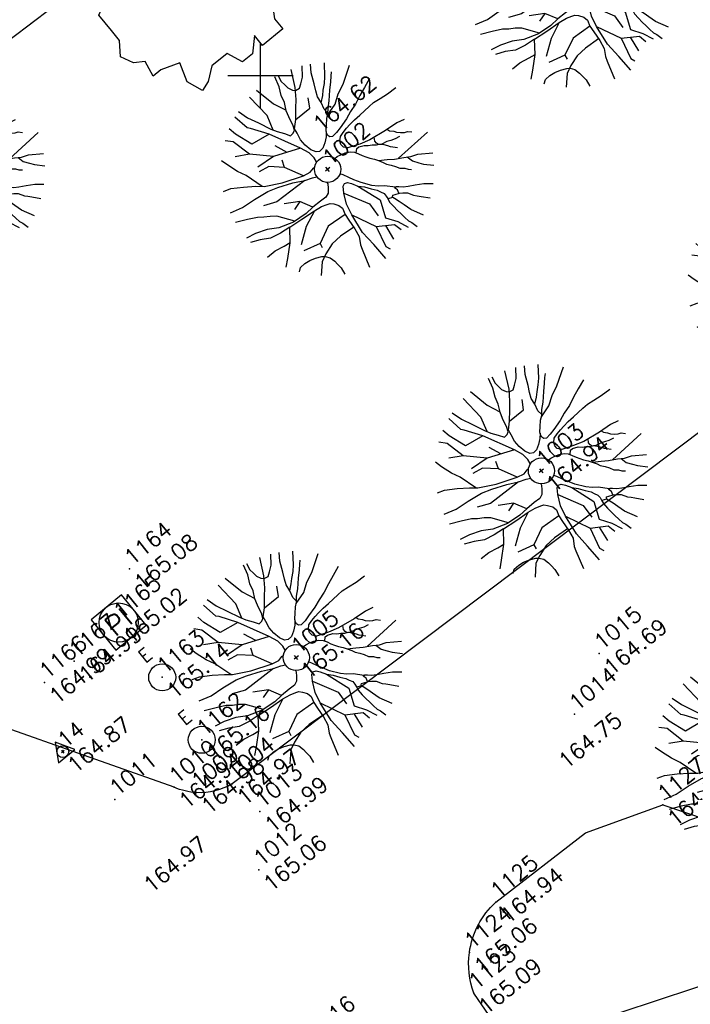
# Model space of a CAD drawing. Header units: feet. Extents: x 529188 to 529675, y 139816 to 140273.
# Tile 49 of 118: x 529420 to 529433, y 140007 to 140026. Entities that reach past the tile are written whole.
import ezdxf
from ezdxf.enums import TextEntityAlignment as Align

# ---------------------------------------------------------------- set-up
doc = ezdxf.new("R2010")
doc.units = ezdxf.units.FT
doc.header["$LTSCALE"] = 2
doc.header["$MEASUREMENT"] = 0
doc.header["$PDSIZE"] = 0.1
doc.layers.get('0').update_dxf_attribs({"linetype": 'CONTINUOUS'})
for name, color, linetype in [('ARBRES', 70, 'CONTINUOUS'), ('BORDURETTE', 20, 'CONTINUOUS'), ('BOUCHE_EAU', 151, 'CONTINUOUS'), ('CARROYAGE', 7, 'CONTINUOUS'), ('INCENDIE', 22, 'CONTINUOUS'), ('POLYGO', 241, 'CONTINUOUS'), ('SOCLES', 13, 'CONTINUOUS'), ('TOPOALT', 3, 'CONTINUOUS'), ('TOPOJIS', 7, 'CONTINUOUS'), ('TOPOJIS-GELE', 7, 'CONTINUOUS'), ('TOPOMAT', 142, 'CONTINUOUS')]:
    doc.layers.add(name, color=color, linetype=linetype)
doc.styles.get("Standard").update_dxf_attribs({"font": 'ROMANS.SHX'})

# ---------------------------------------------------------------- blocks, each defined once
blk = doc.blocks.new('269')
for p, q in [((0.035, 0), (-0.035, 0)), ((0, 0.035), (0, -0.035))]:
    blk.add_line(p, q)
blk.add_lwpolyline([(0, 0.231), (-0.2, -0.115), (0.2, -0.115)], close=True)
blk.add_circle((0, 0), 0.113)
blk = doc.blocks.new('TCPOINT')
at = {"color": 0}
blk.add_point((0, 0), dxfattribs=at)
at = {"layer": 'TOPOALT'}
blk.add_attdef('ALT', text='', height=0.3, dxfattribs=at).set_placement((0.1, -0.1), align=Align.TOP_LEFT)
at = {"layer": 'TOPOMAT'}
blk.add_attdef('MAT', (0.1, 0.1), '', height=0.3, dxfattribs=at)
blk = doc.blocks.new('190')
for p, q in [((0.052, 0), (-0.052, 0)), ((0, -0.052), (0, 0.052))]:
    blk.add_line(p, q)
for points in [[(-0.084, 0.235), (-0.076, 0.245), (-0.062, 0.33), (-0.074, 0.466), (-0.144, 0.639), (-0.44, 1.229), (-0.646, 1.539), (-0.688, 1.589), (-0.738, 1.896)], [(-0.619, 1.938), (-0.559, 1.732), (-0.46, 1.523), (-0.354, 1.285), (-0.291, 1.169), (-0.206, 1.053), (-0.142, 0.946), (-0.07, 0.952), (-0.02, 0.98), (0.016, 1.059), (0.061, 1.245), (0.098, 1.367), (0.171, 1.51), (0.208, 1.653), (0.282, 1.81), (0.336, 2.007)], [(-0.329, 1.239), (-0.245, 1.528), (-0.28, 2.015)], [(-0.09, 2.033), (-0.007, 1.626), (0.102, 1.375)], [(0.437, 0.574), (0.37, 0.496), (0.276, 0.425), (0.182, 0.369), (0.097, 0.362), (0.039, 0.398), (-0.01, 0.492), (-0.038, 0.629), (-0.043, 0.765), (-0.014, 0.901), (0.002, 1.001), (0.132, 1.122), (0.27, 1.286), (0.378, 1.415), (0.51, 1.6), (0.67, 1.921)], [(0.405, 1.994), (0.376, 1.859), (0.388, 1.766), (0.396, 1.687), (0.438, 1.6), (0.48, 1.557), (0.566, 1.542), (0.639, 1.591), (0.746, 1.669), (0.873, 1.838)], [(-0.44, 1.229), (-0.82, 1.291), (-0.941, 1.636), (-0.968, 1.79)], [(0.686, 0.829), (0.676, 0.931), (0.713, 1.067), (0.728, 1.196), (0.773, 1.303), (0.838, 1.425), (0.926, 1.625), (1.021, 1.76)], [(-0.144, 0.639), (-0.647, 0.843), (-0.975, 1.17), (-1.062, 1.55), (-1.169, 1.665)], [(0.711, 1.062), (0.821, 1.152), (0.894, 1.223), (0.995, 1.308), (1.082, 1.401), (1.24, 1.613)], [(-1.176, 0.542), (-1.281, 0.892), (-1.358, 1.058), (-1.428, 1.273), (-1.465, 1.412)], [(1.723, 0.836), (1.536, 0.765), (1.37, 0.702), (1.204, 0.625), (1.038, 0.576), (0.888, 0.52), (0.686, 0.464), (0.578, 0.437), (0.47, 0.423), (0.428, 0.452), (0.413, 0.495), (0.421, 0.545), (0.45, 0.595), (0.515, 0.666), (0.603, 0.759), (0.675, 0.816), (0.747, 0.901), (0.855, 0.994), (0.993, 1.144), (1.109, 1.257), (1.182, 1.336), (1.239, 1.392)], [(-0.975, 1.17), (-1.217, 1.309)], [(0.132, 1.122), (0.476, 1.119), (0.579, 1.291)], [(0.655, 0.801), (0.898, 0.871), (1.071, 0.985), (1.258, 1.07), (1.587, 1.273)], [(-0.396, 0.741), (-0.492, 0.981)], [(-1.807, 0.935), (-1.668, 0.889), (-1.462, 0.758), (-1.27, 0.62), (-1.148, 0.519), (-0.835, 0.351), (-0.435, 0.198), (-0.292, 0.167), (-0.199, 0.188), (-0.161, 0.191)], [(-0.435, 0.198), (-0.613, 0.549), (-0.837, 0.756), (-1.044, 0.791)], [(-0.647, 0.843), (-1.01, 0.877)], [(-0.613, 0.549), (-0.561, 0.687)], [(-1.963, 0.534), (-1.722, 0.466), (-1.45, 0.442), (-1.157, 0.397), (-0.957, 0.331), (-0.679, 0.22), (-0.472, 0.112), (-0.329, 0.06), (-0.249, 0.019)], [(1.739, -0.191), (1.585, -0.153), (1.326, -0.13), (0.983, -0.076), (0.782, -0.017), (0.653, 0.034), (0.56, 0.071), (0.504, 0.136), (0.497, 0.207), (0.526, 0.272), (0.584, 0.329), (0.678, 0.357), (0.778, 0.377), (0.872, 0.391), (0.994, 0.405), (1.13, 0.41), (1.252, 0.416), (1.374, 0.423), (1.489, 0.429), (1.633, 0.413), (1.798, 0.389), (1.999, 0.38)], [(-1.117, -0.371), (-1.319, -0.081), (-1.419, -0.002), (-1.525, 0.064), (-1.618, 0.137), (-1.796, 0.23), (-2.008, 0.328)], [(-0.472, 0.112), (-1.148, 0.135), (-1.39, 0.239)], [(-0.677, -0.381), (-0.803, -0.141), (-1.062, 0.014)], [(0.239, 0.074), (0.295, 0.074), (0.388, 0.051), (0.459, 0.029), (0.546, -0.015), (0.602, -0.073), (0.645, -0.145), (0.679, -0.217), (0.715, -0.282), (0.758, -0.347), (0.814, -0.42), (0.857, -0.485), (0.906, -0.571), (0.934, -0.636), (0.992, -0.708), (1.041, -0.781), (1.083, -0.86), (1.154, -0.918), (1.19, -0.976), (1.24, -1.019)], [(-0.168, -0.185), (-0.174, -0.214), (-0.224, -0.285), (-0.283, -0.356), (-0.362, -0.391), (-0.491, -0.383), (-0.677, -0.381), (-0.856, -0.393), (-1.143, -0.369), (-1.428, -0.274), (-1.621, -0.158), (-1.842, -0.076), (-2.034, -0.032)], [(-1.8, -0.948), (-1.67, -0.837), (-1.445, -0.632), (-1.264, -0.397), (-1.472, -0.374), (-1.679, -0.329), (-1.851, -0.227), (-2.029, -0.149)], [(-0.803, -0.141), (-0.975, -0.193)], [(0.622, -0.106), (0.681, -0.045), (0.731, -0.045), (0.832, -0.09), (0.889, -0.14), (0.953, -0.177), (1.017, -0.228), (1.074, -0.257), (1.131, -0.314), (1.174, -0.373), (1.202, -0.423), (1.238, -0.459), (1.294, -0.524)], [(1.46, -0.389), (1.367, -0.367), (1.282, -0.337), (1.21, -0.308), (1.109, -0.286), (1.053, -0.25), (1.038, -0.206), (1.039, -0.156), (1.077, -0.091)], [(1.368, -0.134), (1.384, -0.181), (1.44, -0.239), (1.468, -0.289), (1.526, -0.34), (1.582, -0.383), (1.64, -0.406), (1.698, -0.465)], [(0.787, -1.087), (0.644, -0.934), (0.545, -0.862), (0.459, -0.775), (0.332, -0.602), (0.261, -0.472), (0.212, -0.378), (0.163, -0.27), (0.127, -0.215)], [(-0.699, -0.452), (-1.01, -0.589), (-1.304, -0.796)], [(-1.264, -0.397), (-0.985, -0.428), (-0.699, -0.452), (-0.542, -0.475), (-0.434, -0.512), (-0.378, -0.534), (-0.328, -0.584), (-0.271, -0.671), (-0.25, -0.757), (-0.288, -0.878), (-0.302, -1.008), (-0.319, -1.208), (-0.349, -1.379), (-0.43, -1.515), (-0.459, -1.601), (-0.565, -1.955)], [(-0.219, -2.023), (-0.23, -1.674), (-0.249, -1.357), (-0.195, -0.963), (-0.143, -0.748), (-0.048, -0.549), (0.025, -0.441), (0.075, -0.413), (0.133, -0.435), (0.182, -0.5), (0.245, -0.615), (0.331, -0.709), (0.409, -0.818), (0.479, -0.912), (0.507, -0.976), (0.543, -1.042), (0.543, -1.107), (0.535, -1.163), (0.52, -1.235), (0.526, -1.35), (0.533, -1.451), (0.546, -1.551), (0.559, -1.651), (0.572, -1.745), (0.601, -1.81), (0.632, -1.934)], [(-0.048, -0.549), (0.199, -1.021), (0.182, -1.297)], [(0.859, -0.488), (1, -0.579), (1.114, -0.659), (1.27, -0.746), (1.385, -0.819), (1.513, -0.87), (1.754, -1.032)], [(-1.953, -0.569), (-1.767, -0.571), (-1.575, -0.61), (-1.443, -0.63)], [(0.245, -0.615), (0.406, -1.09), (0.268, -1.418), (0.406, -1.625), (0.493, -1.832)], [(1.183, -0.698), (1.926, -0.657)], [(-0.288, -0.878), (-0.682, -0.848), (-1.01, -1.004), (-1.338, -0.917)], [(1.328, -0.783), (1.356, -0.905), (1.426, -1.006), (1.483, -1.085), (1.622, -1.229)], [(-1.662, -1.174), (-1.593, -1.125), (-1.479, -1.119), (-1.371, -1.134), (-1.257, -1.171), (-1.143, -1.222), (-1.093, -1.259), (-1.036, -1.338), (-1.009, -1.445), (-1.003, -1.524), (-0.996, -1.624), (-1.016, -1.763)], [(-1.01, -1.004), (-1.027, -1.09)], [(-0.195, -0.963), (0.026, -1.435), (-0.077, -1.849), (-0.043, -1.935)], [(0.763, -1.219), (0.786, -1.151), (0.765, -1.087), (0.808, -1.087), (0.844, -1.116), (0.901, -1.174), (0.987, -1.225), (1.108, -1.291), (1.18, -1.334), (1.251, -1.378), (1.386, -1.49)], [(-0.316, -1.172), (-0.62, -1.148), (-0.835, -1.16), (-1.05, -1.229), (-1.201, -1.3), (-1.382, -1.493)], [(0.863, -1.843), (0.739, -1.603), (0.698, -1.452), (0.669, -1.345), (0.635, -1.243), (0.62, -1.208), (0.534, -1.169)], [(0.625, -1.219), (0.628, -1.193), (0.649, -1.171), (0.692, -1.193), (0.772, -1.223), (0.828, -1.26), (0.893, -1.317), (0.956, -1.426), (1.005, -1.476), (1.056, -1.534), (1.17, -1.665)], [(0.026, -1.435), (0.32, -1.625), (0.355, -1.78)], [(0.173, -1.53), (0.13, -1.832)]]:
    blk.add_lwpolyline(points)
blk.add_circle((0, 0), 0.25)
blk = doc.blocks.new('189')
h = blk.add_hatch()
h.set_pattern_fill('ANSI31', color=256, scale=0.2, style=0)
h.set_pattern_definition([(45, (-527485.07046, -148351.732363), (-0.0176776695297, 0.0176776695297), [])])
edge = h.paths.add_edge_path()
edge.add_arc((0, 0), 0.1, 0, 360)
for p, q in [((-0.311, 1.681), (-0.062, 1.93)), ((-0.062, 1.93), (0.311, 1.868)), ((-0.685, 1.557), (-0.56, 1.806)), ((-0.56, 1.806), (-0.311, 1.681)), ((0.311, 1.868), (0.56, 1.557)), ((-0.747, 1.37), (-0.685, 1.557)), ((0.56, 1.557), (0.872, 1.494)), ((-0.996, 1.308), (-0.747, 1.37)), ((0.872, 1.494), (0.872, 1.245)), ((-0.996, 1.121), (-0.996, 1.308)), ((0.872, 1.245), (1.183, 1.121)), ((1.183, 1.121), (1.37, 1.183)), ((1.37, 1.183), (1.681, 1.245)), ((1.681, 1.245), (1.681, 0.934)), ((-1.432, 0.934), (-1.183, 1.121)), ((-1.183, 1.121), (-0.996, 1.121)), ((-1.744, 0.934), (-1.432, 0.934)), ((-1.619, 0.685), (-1.744, 0.934)), ((1.681, 0.934), (1.619, 0.56)), ((-1.744, 0.623), (-1.619, 0.685)), ((-1.744, 0.249), (-1.744, 0.623)), ((1.619, 0.56), (1.619, 0.374)), ((-1.744, 0), (-1.744, 0.249)), ((1.619, 0.374), (1.681, 0.062)), ((-1.93, -0.249), (-1.744, 0)), ((1.681, 0.062), (1.432, -0.062)), ((1.432, -0.062), (1.619, -0.374)), ((-1.806, -0.498), (-1.93, -0.249)), ((1.619, -0.374), (1.681, -0.623)), ((-1.619, -0.623), (-1.806, -0.498)), ((-1.681, -0.934), (-1.619, -0.623)), ((1.868, -0.747), (1.494, -1.059)), ((1.681, -0.623), (1.868, -0.747)), ((-1.494, -0.934), (-1.681, -0.934)), ((-1.121, -1.059), (-1.494, -0.934)), ((-1.245, -1.432), (-1.121, -1.059)), ((1.494, -1.059), (1.432, -1.37)), ((0.996, -1.245), (0.81, -1.557)), ((1.432, -1.37), (0.996, -1.245)), ((-1.121, -1.744), (-1.245, -1.432)), ((-0.685, -1.494), (-0.934, -1.681)), ((-0.311, -1.494), (-0.685, -1.494)), ((-0.187, -1.806), (-0.311, -1.494)), ((-0.934, -1.681), (-1.121, -1.744)), ((0.311, -1.557), (0.062, -1.806)), ((0.311, -1.806), (0.311, -1.557)), ((0.81, -1.557), (0.81, -1.806)), ((0.062, -1.806), (-0.187, -1.806)), ((0.81, -1.806), (0.311, -1.806))]:
    blk.add_line(p, q)
blk.add_circle((0, 0), 0.1)
blk = doc.blocks.new('482')
at = {"ltscale": 3}
blk.add_circle((0, 0), 0.258, dxfattribs=at)
blk.add_text('E', height=0.254, dxfattribs=at).set_placement((-0.085, 0.412))
blk = doc.blocks.new('RECTANG')
at = {"linetype": 'Continuous'}
for p, q in [((1, 1), (0, 1)), ((0, 1), (0, 0)), ((1, 0), (1, 1)), ((0, 0), (1, 0))]:
    blk.add_line(p, q, dxfattribs=at)
blk = doc.blocks.new('473')
at = {"ltscale": 3}
blk.add_circle((0, 0), 0.375, dxfattribs=at)
at = {"ltscale": 3, "xscale": 0.75, "yscale": 0.75, "zscale": 0.75}
blk.add_blockref('RECTANG', (-0.375, -0.375), dxfattribs=at)
at = {"ltscale": 3}
blk.add_text('PI', height=0.3817, dxfattribs=at).set_placement((-0.232, -0.179))

msp = doc.modelspace()

# ---------------------------------------------------------------- linework, layer by layer
at = {"layer": 'BORDURETTE'}
msp.add_line((529412.796, 140020.085), (529422.086, 140027.112), dxfattribs=at)
at = {"layer": 'BORDURETTE', "flags": 128}
for points in [[(529449.165, 140047.516), (529451.157, 140049.005), (529452.336, 140047.444), (529454.854, 140048.772), (529458.235, 140049.25), (529460.655, 140049.026, -0.098448), (529464.415, 140047.097, -0.065994), (529466.395, 140045.051), (529466.54, 140044.837, -0.13101), (529466.764, 140044.072, -0.285202), (529465.936, 140042.665), (529463.218, 140040.625), (529424.46, 140011.456, -0.149337), (529423.778, 140011.287, -0.091384), (529423.353, 140011.389)], [(529429.811, 140006.398), (529429.811, 140006.398, -3.552263), (529429.811, 140006.398, 6.619767), (529429.811, 140006.398), (529429.811, 140006.398), (529429.079, 140007.455, -0.122208), (529428.997, 140008.229, -0.173155), (529429.499, 140009.193), (529431.219, 140010.517), (529432.693, 140011.052), (529433.542, 140010.768, -0.048962), (529434.279, 140010.264, -0.066686), (529435.098, 140009.369)]]:
    msp.add_lwpolyline(points, format="xyb", dxfattribs=at)
msp.add_lwpolyline([(529423.353, 140011.389), (529418.29, 140013.179)], dxfattribs=at)
at = {"layer": 'CARROYAGE'}
for p, q in [((529425, 140024.375), (529425, 140025.625)), ((529424.375, 140025), (529425.625, 140025))]:
    msp.add_line(p, q, dxfattribs=at)
at = {"layer": 'SOCLES', "flags": 128}
msp.add_lwpolyline([(529444.273, 140013.521), (529443.357, 140014.752), (529433.975, 140007.772), (529429.811, 140006.398), (529430.739, 140005.17), (529434.679, 140006.477)], dxfattribs=at)

# ---------------------------------------------------------------- block references
at = {"layer": 'ARBRES', "rotation": 39.33073407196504}
for name, p in [('190', (529430.969, 140026.804)), ('189', (529423.657, 140026.774)), ('190', (529418.843, 140023.195)), ('190', (529426.286, 140023.206)), ('190', (529435.208, 140021.017)), ('190', (529430.374, 140017.44)), ('190', (529425.686, 140013.871)), ('190', (529434.58, 140011.986))]:
    msp.add_blockref(name, p, dxfattribs=at)
at = {"layer": 'BOUCHE_EAU', "rotation": 39.33073407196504}
for p in [(529423.122, 140013.492), (529423.879, 140012.297)]:
    msp.add_blockref('482', p, dxfattribs=at)
at = {"layer": 'INCENDIE', "rotation": 39.33073407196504}
msp.add_blockref('473', (529422.289, 140014.539), dxfattribs=at)
at = {"layer": 'POLYGO'}
for rotation in [39.33073407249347, 39.33073407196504]:
    msp.add_blockref('269', (529421.221, 140012.072), dxfattribs=dict(at, rotation=rotation))
at = {"layer": 'TOPOJIS'}
ref = msp.add_blockref('TCPOINT', (529426.286, 140023.206, 164.62), dxfattribs=at)
ref.add_attrib('MAT', '1002', (529426.336, 140023.256, 164.62), dxfattribs={"layer": 'TOPOMAT', "height": 0.3, "rotation": 39.3307})
ref.add_attrib('ALT', '164.62', dxfattribs={"layer": 'TOPOALT', "height": 0.3, "rotation": 39.3307}).set_placement((529425.968, 140024.134, 164.62), align=Align.TOP_LEFT)
ref = msp.add_blockref('TCPOINT', (529431.004, 140012.785, 164.751), dxfattribs=at)
ref.add_attrib('MAT', '1014', (529431.054, 140012.835, 164.751), dxfattribs={"layer": 'TOPOMAT', "height": 0.3, "rotation": 39.3307})
ref.add_attrib('ALT', '164.75', dxfattribs={"layer": 'TOPOALT', "height": 0.3, "rotation": 39.3307}).set_placement((529430.662, 140011.955, 164.751), align=Align.TOP_LEFT)
ref = msp.add_blockref('TCPOINT', (529422.214, 140011.159, 164.969), dxfattribs=at)
ref.add_attrib('MAT', '1011', (529422.264, 140011.209, 164.969), dxfattribs={"layer": 'TOPOMAT', "height": 0.3, "rotation": 39.3307})
ref.add_attrib('ALT', '164.97', dxfattribs={"layer": 'TOPOALT', "height": 0.3, "rotation": 39.3307}).set_placement((529422.725, 140009.585, 164.969), align=Align.TOP_LEFT)
ref = msp.add_blockref('TCPOINT', (529425.431, 140006.109, 165.162), dxfattribs=at)
ref.add_attrib('MAT', '1229', (529425.481, 140006.159, 165.162), dxfattribs={"layer": 'TOPOMAT', "height": 0.3, "rotation": 39.3307})
ref.add_attrib('ALT', '165.16', dxfattribs={"layer": 'TOPOALT', "height": 0.3, "rotation": 39.3307}).set_placement((529425.563, 140006.538, 165.162), align=Align.TOP_LEFT)
at = {"layer": 'TOPOJIS-GELE'}
ref = msp.add_blockref('TCPOINT', (529430.374, 140017.44, 164.938), dxfattribs=at)
ref.add_attrib('MAT', '1003', (529430.424, 140017.49, 164.938), dxfattribs={"layer": 'TOPOMAT', "height": 0.3, "rotation": 39.3307})
ref.add_attrib('ALT', '164.94', dxfattribs={"layer": 'TOPOALT', "height": 0.3, "rotation": 39.3307}).set_placement((529430.424, 140017.24, 164.938), align=Align.TOP_LEFT)
ref = msp.add_blockref('TCPOINT', (529422.498, 140015.564, 165.077), dxfattribs=at)
ref.add_attrib('MAT', '1164', (529422.548, 140015.614, 165.077), dxfattribs={"layer": 'TOPOMAT', "height": 0.3, "rotation": 39.3307})
ref.add_attrib('ALT', '165.08', dxfattribs={"layer": 'TOPOALT', "height": 0.3, "rotation": 39.3307}).set_placement((529422.548, 140015.364, 165.077), align=Align.TOP_LEFT)
ref = msp.add_blockref('TCPOINT', (529422.289, 140014.539, 165.018), dxfattribs=at)
ref.add_attrib('MAT', '1165', (529422.339, 140014.589, 165.018), dxfattribs={"layer": 'TOPOMAT', "height": 0.3, "rotation": 39.3307})
ref.add_attrib('ALT', '165.02', dxfattribs={"layer": 'TOPOALT', "height": 0.3, "rotation": 39.3307}).set_placement((529422.339, 140014.339, 165.018), align=Align.TOP_LEFT)
ref = msp.add_blockref('TCPOINT', (529421.437, 140013.801, 164.995), dxfattribs=at)
ref.add_attrib('MAT', '1167', (529421.487, 140013.851, 164.995), dxfattribs={"layer": 'TOPOMAT', "height": 0.3, "rotation": 39.3307})
ref.add_attrib('ALT', '164.99', dxfattribs={"layer": 'TOPOALT', "height": 0.3, "rotation": 39.3307}).set_placement((529421.487, 140013.601, 164.995), align=Align.TOP_LEFT)
ref = msp.add_blockref('TCPOINT', (529425.686, 140013.871, 165.162), dxfattribs=at)
ref.add_attrib('MAT', '1005', (529425.736, 140013.921, 165.162), dxfattribs={"layer": 'TOPOMAT', "height": 0.3, "rotation": 39.3307})
ref.add_attrib('ALT', '165.16', dxfattribs={"layer": 'TOPOALT', "height": 0.3, "rotation": 39.3307}).set_placement((529425.736, 140013.671, 165.162), align=Align.TOP_LEFT)
ref = msp.add_blockref('TCPOINT', (529431.481, 140013.946, 164.692), dxfattribs=at)
ref.add_attrib('MAT', '1015', (529431.531, 140013.996, 164.692), dxfattribs={"layer": 'TOPOMAT', "height": 0.3, "rotation": 39.3307})
ref.add_attrib('ALT', '164.69', dxfattribs={"layer": 'TOPOALT', "height": 0.3, "rotation": 39.3307}).set_placement((529431.531, 140013.746, 164.692), align=Align.TOP_LEFT)
ref = msp.add_blockref('TCPOINT', (529423.122, 140013.492, 165.139), dxfattribs=at)
ref.add_attrib('MAT', '1163', (529423.172, 140013.542, 165.139), dxfattribs={"layer": 'TOPOMAT', "height": 0.3, "rotation": 39.3307})
ref.add_attrib('ALT', '165.14', dxfattribs={"layer": 'TOPOALT', "height": 0.3, "rotation": 39.3307}).set_placement((529423.172, 140013.292, 165.139), align=Align.TOP_LEFT)
ref = msp.add_blockref('TCPOINT', (529420.873, 140013.394, 164.985), dxfattribs=at)
ref.add_attrib('MAT', '1166', (529420.923, 140013.444, 164.985), dxfattribs={"layer": 'TOPOMAT', "height": 0.3, "rotation": 39.3307})
ref.add_attrib('ALT', '164.99', dxfattribs={"layer": 'TOPOALT', "height": 0.3, "rotation": 39.3307}).set_placement((529420.923, 140013.194, 164.985), align=Align.TOP_LEFT)
ref = msp.add_blockref('TCPOINT', (529423.879, 140012.297, 165.158), dxfattribs=at)
ref.add_attrib('MAT', '1162', (529423.929, 140012.347, 165.158), dxfattribs={"layer": 'TOPOMAT', "height": 0.3, "rotation": 39.3307})
ref.add_attrib('ALT', '165.16', dxfattribs={"layer": 'TOPOALT', "height": 0.3, "rotation": 39.3307}).set_placement((529423.929, 140012.097, 165.158), align=Align.TOP_LEFT)
ref = msp.add_blockref('TCPOINT', (529421.221, 140012.072, 164.868), dxfattribs=at)
ref.add_attrib('MAT', '14', (529421.271, 140012.122, 164.868), dxfattribs={"layer": 'TOPOMAT', "height": 0.3, "rotation": 39.3307})
ref.add_attrib('ALT', '164.87', dxfattribs={"layer": 'TOPOALT', "height": 0.3, "rotation": 39.3307}).set_placement((529421.271, 140011.872, 164.868), align=Align.TOP_LEFT)
ref = msp.add_blockref('TCPOINT', (529423.353, 140011.389, 164.937), dxfattribs=at)
ref.add_attrib('MAT', '1010', (529423.403, 140011.439, 164.937), dxfattribs={"layer": 'TOPOMAT', "height": 0.3, "rotation": 39.3307})
ref.add_attrib('ALT', '164.94', dxfattribs={"layer": 'TOPOALT', "height": 0.3, "rotation": 39.3307}).set_placement((529423.403, 140011.189, 164.937), align=Align.TOP_LEFT)
ref = msp.add_blockref('TCPOINT', (529424.46, 140011.456, 164.972), dxfattribs=at)
ref.add_attrib('MAT', '1004', (529424.51, 140011.506, 164.972), dxfattribs={"layer": 'TOPOMAT', "height": 0.3, "rotation": 39.3307})
ref.add_attrib('ALT', '164.97', dxfattribs={"layer": 'TOPOALT', "height": 0.3, "rotation": 39.3307}).set_placement((529424.51, 140011.256, 164.972), align=Align.TOP_LEFT)
ref = msp.add_blockref('TCPOINT', (529423.778, 140011.287, 164.979), dxfattribs=at)
ref.add_attrib('MAT', '1009', (529423.828, 140011.337, 164.979), dxfattribs={"layer": 'TOPOMAT', "height": 0.3, "rotation": 39.3307})
ref.add_attrib('ALT', '164.98', dxfattribs={"layer": 'TOPOALT', "height": 0.3, "rotation": 39.3307}).set_placement((529423.828, 140011.087, 164.979), align=Align.TOP_LEFT)
ref = msp.add_blockref('TCPOINT', (529432.693, 140011.052, 164.774), dxfattribs=at)
ref.add_attrib('MAT', '1127', (529432.743, 140011.102, 164.774), dxfattribs={"layer": 'TOPOMAT', "height": 0.3, "rotation": 39.3307})
ref.add_attrib('ALT', '164.77', dxfattribs={"layer": 'TOPOALT', "height": 0.3, "rotation": 39.3307}).set_placement((529432.743, 140010.852, 164.774), align=Align.TOP_LEFT)
ref = msp.add_blockref('TCPOINT', (529424.992, 140010.928, 164.995), dxfattribs=at)
ref.add_attrib('MAT', '1013', (529425.042, 140010.978, 164.995), dxfattribs={"layer": 'TOPOMAT', "height": 0.3, "rotation": 39.3307})
ref.add_attrib('ALT', '164.99', dxfattribs={"layer": 'TOPOALT', "height": 0.3, "rotation": 39.3307}).set_placement((529425.042, 140010.728, 164.995), align=Align.TOP_LEFT)
ref = msp.add_blockref('TCPOINT', (529424.967, 140009.81, 165.062), dxfattribs=at)
ref.add_attrib('MAT', '1012', (529425.017, 140009.86, 165.062), dxfattribs={"layer": 'TOPOMAT', "height": 0.3, "rotation": 39.3307})
ref.add_attrib('ALT', '165.06', dxfattribs={"layer": 'TOPOALT', "height": 0.3, "rotation": 39.3307}).set_placement((529425.017, 140009.61, 165.062), align=Align.TOP_LEFT)
ref = msp.add_blockref('TCPOINT', (529429.499, 140009.193, 164.938), dxfattribs=at)
ref.add_attrib('MAT', '1125', (529429.549, 140009.243, 164.938), dxfattribs={"layer": 'TOPOMAT', "height": 0.3, "rotation": 39.3307})
ref.add_attrib('ALT', '164.94', dxfattribs={"layer": 'TOPOALT', "height": 0.3, "rotation": 39.3307}).set_placement((529429.549, 140008.993, 164.938), align=Align.TOP_LEFT)
ref = msp.add_blockref('TCPOINT', (529428.997, 140008.229, 165.06), dxfattribs=at)
ref.add_attrib('MAT', '1124', (529429.047, 140008.279, 165.06), dxfattribs={"layer": 'TOPOMAT', "height": 0.3, "rotation": 39.3307})
ref.add_attrib('ALT', '165.06', dxfattribs={"layer": 'TOPOALT', "height": 0.3, "rotation": 39.3307}).set_placement((529429.047, 140008.029, 165.06), align=Align.TOP_LEFT)
ref = msp.add_blockref('TCPOINT', (529429.079, 140007.455, 165.093), dxfattribs=at)
ref.add_attrib('MAT', '1123', (529429.129, 140007.505, 165.093), dxfattribs={"layer": 'TOPOMAT', "height": 0.3, "rotation": 39.3307})
ref.add_attrib('ALT', '165.09', dxfattribs={"layer": 'TOPOALT', "height": 0.3, "rotation": 39.3307}).set_placement((529429.129, 140007.255, 165.093), align=Align.TOP_LEFT)

doc.saveas('drawing.dxf')
